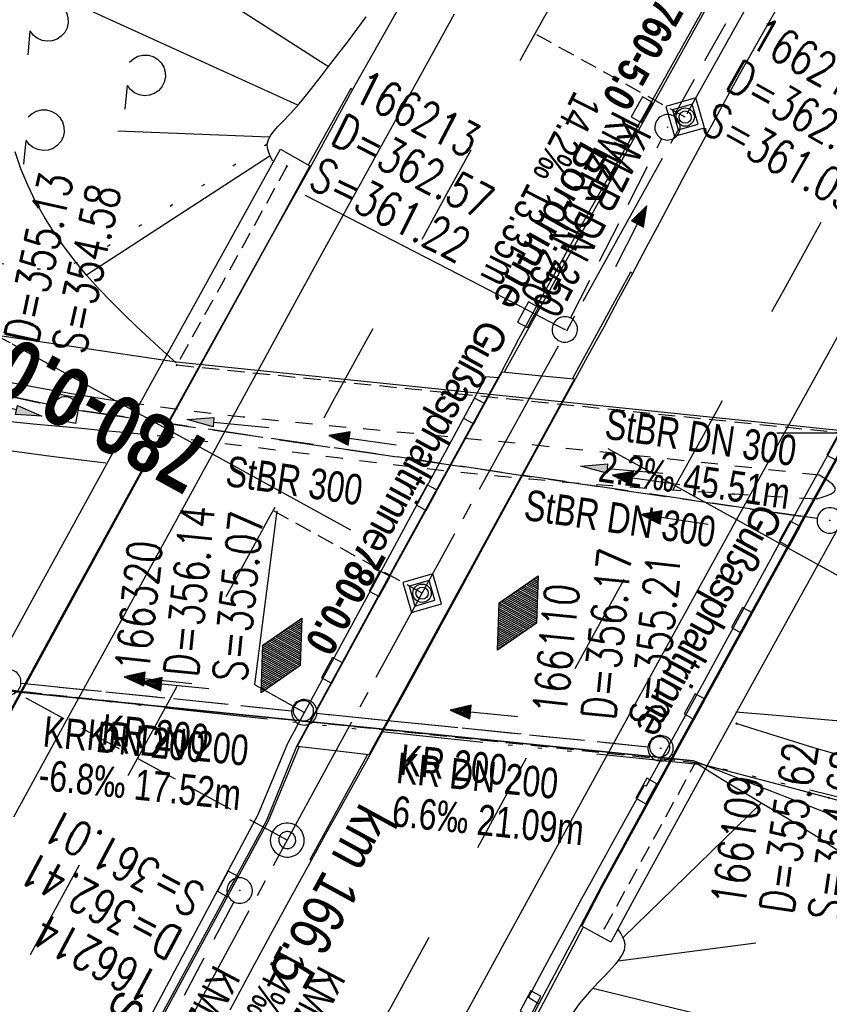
# Model space of a CAD drawing. Extents: x 509054 to 510069, y 459212 to 460305.
# Tile 12 of 66: x 509350 to 509398, y 459466 to 459524. Entities that reach past the tile are written whole.
import ezdxf
from ezdxf.enums import TextEntityAlignment as Align

# ---------------------------------------------------------------- set-up
doc = ezdxf.new("R2010")
doc.units = 0
doc.header["$LTSCALE"] = 10
doc.header["$MEASUREMENT"] = 0
for name, pattern in [('ACAD_ISO14W100', [25.5, 12, -3, 0.5, -3, 0.5, -3, 0.5, -3]), ('ACHSE', [5.5, 4, -0.5, 0.5, -0.5]), ('AUSGEZOGEN', [0]), ('LT00', [0]), ('LT01', [0.2, 0.1, -0.1]), ('LT02', [0.4, 0.2, -0.2]), ('LT07', [0.22, 0.02, -0.2]), ('LT12', [0.4, 0.3, -0.1]), ('LT17', [0.15, 0.1, -0.05]), ('STRICHLINIE2', [0.375, 0.25, -0.125])]:
    doc.linetypes.add(name, pattern=pattern)
doc.layers.get('0').update_dxf_attribs({"linetype": 'LT00'})
for name, color, linetype in [('--EK_FBR', 1, 'LT00'), ('--EK_Halt-Pfeil', 4, 'LT00'), ('--EK_Haltung', 7, 'STRICHLINIE2'), ('--EK_Haltung-Text', 140, 'LT00'), ('--EK_Schacht-Text', 5, 'LT00'), ('--EK_ST-93-1', 30, 'LT17'), ('--EK_STATIONSZEICHEN', 19, 'LT00'), ('--EK_STATIONSZEICHEN_NR', 19, 'LT17'), ('--EL_DFK_AB_L', 21, 'LT00'), ('--EL_Halt-Pfeil', 4, 'LT00'), ('--EL_Haltung', 182, 'STRICHLINIE2'), ('--EL_Haltung-Text', 182, 'LT00'), ('-AX-093', 35, 'ACHSE'), ('-GRA-20O', 250, 'LT00'), ('-GRA-20W', 250, 'LT00'), ('-HTP-20O', 11, 'LT00'), ('-HTP-20W', 11, 'LT00'), ('-ST-93-1', 250, 'LT00'), ('-ST-93-5', 250, 'LT00'), ('-STATIONSZEICHEN', 19, 'LT00'), ('-STATIONZEICHEN_NR', 19, 'LT00'), ('DFK_AB_L', 21, 'LT00'), ('DFK_TOPO-ANL', 252, 'LT00'), ('DFK_VERMPKT', 252, 'LT00'), ('DL', 182, 'LT12'), ('DL_PFEIL', 201, 'LT00'), ('DL_TEXT', 182, 'LT00'), ('GEHOELZ_SYMB', 252, 'Continuous'), ('PFEIL', 140, 'AUSGEZOGEN'), ('RINNE_TEXT', 11, 'Continuous'), ('TELEKOM', 210, 'ACAD_ISO14W100'), ('V110_AFBR_BAB', 250, 'LT00'), ('V110_BOESCH', 250, 'LT00'), ('V110_BOSCHUNG', 250, 'LT00'), ('V110_BR_KAPPE', 30, 'LT00'), ('V110_BR_WID', 30, 'LT17'), ('V110_GEHOELZ', 250, 'LT07'), ('V110_GEHWEG', 250, 'LT00'), ('V110_GRABEN', 250, 'LT00'), ('V110_H_BORD', 8, 'LT00'), ('V110_KA_MULD', 182, 'LT00'), ('V110_KA_PRUF', 182, 'LT00'), ('V110_LD_MARK', 250, 'LT00'), ('V110_LG_MARK', 250, 'LT02'), ('V110_RASTER', 250, 'LT00'), ('V110_RINNE', 182, 'LT00'), ('V110_SINKK', 182, 'LT00'), ('V110_Verdeckt', 253, 'LT00')]:
    doc.layers.add(name, color=color, linetype=linetype)
doc.styles.add('Arial', font='ARIAL.TTF')
doc.styles.add('Arial Fett', font='txt', dxfattribs={"width": 0.8})
doc.styles.add('Haltungsbeschriftung', font='ARIAL.TTF', dxfattribs={"width": 0.75})
doc.styles.add('Knoten', font='ARIALBD.TTF', dxfattribs={"width": 0.8, "height": 1.8})
doc.styles.add('schachtbeschriftung', font='romans.shx', dxfattribs={"width": 0.75, "height": 2})

# ---------------------------------------------------------------- blocks, each defined once
blk = doc.blocks.new('SYMB7010')
at = {"color": 0, "linetype": 'ByBlock'}
for points in [[(-0.031408, 0.499213), (-0.093728, 0.49134), (-0.15457, 0.475719), (-0.212975, 0.452595), (-0.268021, 0.422333), (-0.31884, 0.385411), (-0.36463, 0.342411), (-0.40467, 0.29401), (-0.438329, 0.240973), (-0.465074, 0.184136), (-0.484486, 0.124395), (-0.496256, 0.062692), (-0.5002, 0)], [(0.5002, 0), (0.496256, 0.062692), (0.484485, 0.124395), (0.465074, 0.184136), (0.438329, 0.240973), (0.40467, 0.29401), (0.36463, 0.342411), (0.31884, 0.385411), (0.268021, 0.422333), (0.212975, 0.452595), (0.15457, 0.475719), (0.093728, 0.49134), (0.031408, 0.499213), (-0.031408, 0.499213)], [(-0.5002, 0), (-0.496256, -0.062692), (-0.484486, -0.124395), (-0.465075, -0.184136), (-0.438329, -0.240973), (-0.404671, -0.29401), (-0.36463, -0.342411), (-0.31884, -0.385411), (-0.268021, -0.422333), (-0.212975, -0.452595), (-0.154571, -0.475719), (-0.093728, -0.49134), (-0.031408, -0.499213), (0.031408, -0.499213)], [(0.031408, -0.499213), (0.093728, -0.491341), (0.15457, -0.475719), (0.212975, -0.452595), (0.268021, -0.422333), (0.31884, -0.385411), (0.36463, -0.342411), (0.404671, -0.294011), (0.438329, -0.240974), (0.465075, -0.184136), (0.484486, -0.124395), (0.496256, -0.062692), (0.500201, 0)]]:
    blk.add_lwpolyline(points, dxfattribs=at)
blk = doc.blocks.new('GEHOELZ_SYMB')
at = {"layer": 'GEHOELZ_SYMB'}
blk.add_line((0, 0), (1.4, 0), dxfattribs=at)
blk.add_lwpolyline([(-1.388, 0.017), (-1.612, 0.221), (-1.778, 0.474), (-1.876, 0.761), (-1.898, 1.063), (-1.844, 1.361), (-1.718, 1.636), (-1.526, 1.87), (-1.282, 2.05), (-1, 2.162), (-0.7, 2.2), (-0.4, 2.162), (-0.118, 2.05), (0.126, 1.87), (0.318, 1.636), (0.444, 1.361), (0.498, 1.063), (0.476, 0.761), (0.378, 0.474), (0.212, 0.221), (-0.012, 0.017)], dxfattribs=at)
blk = doc.blocks.new('Pfreil3')
at = {"layer": 'PFEIL'}
blk.add_hatch(color=256, dxfattribs=at).paths.add_polyline_path([(-1.549, 0.273), (-1.549, -0.273), (0, 0)])
for p, q in [((-1.549, 0), (-4.831, 0)), ((-1.549, -0.273), (-1.549, 0.273)), ((-1.549, 0.273), (0, 0)), ((0, 0), (-1.549, -0.273))]:
    blk.add_line(p, q, dxfattribs=at)
blk = doc.blocks.new('SYMB0003')
at = {"color": 0, "linetype": 'ByBlock'}
for p, q in [((-0.015712, 0), (0.010166, 0.012015)), ((0, -0.021257), (-0.015712, 0)), ((0.010166, 0.012015), (0, -0.021257))]:
    blk.add_line(p, q, dxfattribs=at)
for points in [[(-0.031395, 0.499013), (-0.093691, 0.491144), (-0.154509, 0.475528), (-0.21289, 0.452414), (-0.267913, 0.422164), (-0.318712, 0.385257), (-0.364484, 0.342274), (-0.404509, 0.293893), (-0.438154, 0.240877), (-0.464888, 0.184062), (-0.484292, 0.124345), (-0.496058, 0.062667), (-0.5, 0)], [(0.5, 0), (0.496057, 0.062667), (0.484292, 0.124345), (0.464888, 0.184062), (0.438153, 0.240877), (0.404509, 0.293893), (0.364484, 0.342274), (0.318712, 0.385257), (0.267913, 0.422164), (0.21289, 0.452414), (0.154509, 0.475528), (0.093691, 0.491144), (0.031395, 0.499013), (-0.031395, 0.499013)], [(-0.5, 0), (-0.496058, -0.062667), (-0.484292, -0.124345), (-0.464888, -0.184062), (-0.438154, -0.240877), (-0.404509, -0.293893), (-0.364485, -0.342274), (-0.318712, -0.385257), (-0.267914, -0.422164), (-0.21289, -0.452414), (-0.154509, -0.475529), (-0.093691, -0.491144), (-0.031395, -0.499014), (0.031395, -0.499014)], [(0.031395, -0.499014), (0.093691, -0.491144), (0.154509, -0.475529), (0.21289, -0.452414), (0.267914, -0.422164), (0.318712, -0.385257), (0.364485, -0.342274), (0.404509, -0.293893), (0.438154, -0.240877), (0.464889, -0.184062), (0.484292, -0.124345), (0.496058, -0.062667), (0.5, 0)]]:
    blk.add_lwpolyline(points, dxfattribs=at)
blk = doc.blocks.new('SYMB0011')
at = {"color": 0, "linetype": 'ByBlock'}
for p, q in [((0.5, 0), (-0.5, 0)), ((0, 0.5), (0, -0.5))]:
    blk.add_line(p, q, dxfattribs=at)
blk = doc.blocks.new('SYMB0652')
at = {"color": 0, "linetype": 'ByBlock'}
blk.add_lwpolyline([(-0.15, -0.075), (0.15, -0.075), (0.15, 0.075), (-0.15, 0.075), (-0.15, -0.075)], dxfattribs=at)
blk = doc.blocks.new('SYMB1210')
at = {"color": 0, "linetype": 'ByBlock'}
blk.add_line((0.018815, -0.179014), (0.055623, -0.17119), dxfattribs=at)
for points in [[(-0.2, -0.2), (-0.2, 0.2), (0.2, 0.2), (0.2, -0.2), (-0.2, -0.2)], [(0.018815, 0.179014), (-0.018815, 0.179014), (-0.055623, 0.17119), (-0.09, 0.155885), (-0.120444, 0.133766), (-0.145623, 0.105801), (-0.164438, 0.073213), (-0.176067, 0.037424), (-0.18, 0)], [(0.18, 0), (0.176067, 0.037424), (0.164438, 0.073213), (0.145623, 0.105801), (0.120444, 0.133766), (0.09, 0.155885), (0.055623, 0.17119), (0.018815, 0.179014)], [(-0.18, 0), (-0.176067, -0.037424), (-0.164438, -0.073213), (-0.145623, -0.105801), (-0.120444, -0.133766), (-0.09, -0.155885), (-0.055623, -0.17119), (-0.018815, -0.179014), (0.018815, -0.179014)], [(0.055623, -0.17119), (0.09, -0.155885), (0.120444, -0.133766), (0.145623, -0.105801), (0.164438, -0.073213), (0.176067, -0.037424), (0.18, 0)]]:
    blk.add_lwpolyline(points, dxfattribs=at)
blk = doc.blocks.new('SYMB0070')
at = {"color": 0, "linetype": 'ByBlock'}
for p, q in [((-0.5, 0), (0.2, 0)), ((0.5, 0), (0.2, 0.1)), ((0.2, 0.1), (0.2, 0)), ((0.468, 0), (0.21, 0.086)), ((0.21, 0.086), (0.21, -0.086)), ((0.21, -0.086), (0.468, 0)), ((0.22, -0.072), (0.437, 0)), ((0.23, -0.058), (0.405, 0)), ((0.24, -0.045), (0.374, 0)), ((0.342, 0), (0.25, 0.031)), ((0.25, 0.031), (0.25, -0.031)), ((0.25, -0.031), (0.342, 0)), ((0.26, -0.017), (0.31, 0)), ((0.27, -0.003), (0.279, 0))]:
    blk.add_line(p, q, dxfattribs=at)
for points in [[(0.2, 0), (0.2, -0.1), (0.5, 0)], [(0.437, 0), (0.22, 0.072), (0.22, -0.072)], [(0.405, 0), (0.23, 0.058), (0.23, -0.058)], [(0.374, 0), (0.24, 0.045), (0.24, -0.045)], [(0.31, 0), (0.26, 0.017), (0.26, -0.017)], [(0.279, 0), (0.27, 0.003), (0.27, -0.003)]]:
    blk.add_lwpolyline(points, dxfattribs=at)
blk = doc.blocks.new('SYMB2')
at = {"color": 0, "linetype": 'ByBlock', "flags": 128}
for points in [[(-0.031395, 0.499013), (-0.093691, 0.491144), (-0.154509, 0.475528), (-0.21289, 0.452414), (-0.267913, 0.422164), (-0.318712, 0.385257), (-0.364484, 0.342274), (-0.404509, 0.293893), (-0.438154, 0.240877), (-0.464888, 0.184062), (-0.484292, 0.124345), (-0.496058, 0.062667), (-0.5, 0)], [(0.5, 0), (0.496057, 0.062667), (0.484292, 0.124345), (0.464888, 0.184062), (0.438153, 0.240877), (0.404509, 0.293893), (0.364484, 0.342274), (0.318712, 0.385257), (0.267913, 0.422164), (0.21289, 0.452414), (0.154509, 0.475528), (0.093691, 0.491144), (0.031395, 0.499013), (-0.031395, 0.499013)], [(-0.5, 0), (-0.496058, -0.062667), (-0.484292, -0.124345), (-0.464888, -0.184062), (-0.438154, -0.240877), (-0.404509, -0.293893), (-0.364485, -0.342274), (-0.318712, -0.385257), (-0.267914, -0.422164), (-0.21289, -0.452414), (-0.154509, -0.475529), (-0.093691, -0.491144), (-0.031395, -0.499014), (0.031395, -0.499014)], [(0.031395, -0.499014), (0.093691, -0.491144), (0.154509, -0.475529), (0.21289, -0.452414), (0.267914, -0.422164), (0.318712, -0.385257), (0.364485, -0.342274), (0.404509, -0.293893), (0.438154, -0.240877), (0.464889, -0.184062), (0.484292, -0.124345), (0.496058, -0.062667), (0.5, 0)]]:
    blk.add_lwpolyline(points, dxfattribs=at)
blk = doc.blocks.new('SYMB71')
at = {"color": 0, "linetype": 'ByBlock'}
for p, q in [((-0.5, 0), (0, 0.25)), ((-0.02, -0.24), (-0.02, 0.24)), ((0, 0.25), (0.5, 0)), ((0, -0.25), (0, 0.25)), ((0.02, -0.24), (0.02, 0.24)), ((-0.26, -0.12), (-0.26, 0.12)), ((-0.24, -0.13), (-0.24, 0.13)), ((-0.22, -0.14), (-0.22, 0.14)), ((-0.2, -0.15), (-0.2, 0.15)), ((-0.18, -0.16), (-0.18, 0.16)), ((-0.16, -0.17), (-0.16, 0.17)), ((-0.14, -0.18), (-0.14, 0.18)), ((-0.12, -0.19), (-0.12, 0.19)), ((-0.1, -0.2), (-0.1, 0.2)), ((-0.08, -0.21), (-0.08, 0.21)), ((-0.06, -0.22), (-0.06, 0.22)), ((-0.04, -0.23), (-0.04, 0.23)), ((0.04, -0.23), (0.04, 0.23)), ((0.06, -0.22), (0.06, 0.22)), ((0.08, -0.21), (0.08, 0.21)), ((0.1, -0.2), (0.1, 0.2)), ((0.12, -0.19), (0.12, 0.19)), ((0.14, -0.18), (0.14, 0.18)), ((0.16, -0.17), (0.16, 0.17)), ((0.18, -0.16), (0.18, 0.16)), ((0.2, -0.15), (0.2, 0.15)), ((0.22, -0.14), (0.22, 0.14)), ((0.24, -0.13), (0.24, 0.13)), ((0.26, -0.12), (0.26, 0.12)), ((0, -0.25), (-0.5, 0)), ((-0.5, 0), (-0.5, 0)), ((-0.48, -0.01), (-0.48, 0.01)), ((-0.46, -0.02), (-0.46, 0.02)), ((-0.44, -0.03), (-0.44, 0.03)), ((-0.42, -0.04), (-0.42, 0.04)), ((-0.4, -0.05), (-0.4, 0.05)), ((-0.38, -0.06), (-0.38, 0.06)), ((-0.36, -0.07), (-0.36, 0.07)), ((-0.34, -0.08), (-0.34, 0.08)), ((-0.32, -0.09), (-0.32, 0.09)), ((-0.3, -0.1), (-0.3, 0.1)), ((-0.28, -0.11), (-0.28, 0.11)), ((0.5, 0), (0, -0.25)), ((0.28, -0.11), (0.28, 0.11)), ((0.3, -0.1), (0.3, 0.1)), ((0.32, -0.09), (0.32, 0.09)), ((0.34, -0.08), (0.34, 0.08)), ((0.36, -0.07), (0.36, 0.07)), ((0.38, -0.06), (0.38, 0.06)), ((0.4, -0.05), (0.4, 0.05)), ((0.42, -0.04), (0.42, 0.04)), ((0.44, -0.03), (0.44, 0.03)), ((0.46, -0.02), (0.46, 0.02)), ((0.48, -0.01), (0.48, 0.01))]:
    blk.add_line(p, q, dxfattribs=at)
blk = doc.blocks.new('Netzknoten_SYMB')
at = {"flags": 128}
blk.add_lwpolyline([(0, -0.864), (0.864, 0), (0, 0.864), (-0.864, 0)], close=True, dxfattribs=at)
blk.add_circle((0, 0), 0.36)

msp = doc.modelspace()

# ---------------------------------------------------------------- linework, layer by layer
at = {"layer": '--EK_FBR'}
for points in [[(509290.812, 459365.578), (509299.419, 459384.344), (509309.451, 459405.586), (509319.518, 459426.169), (509329.101, 459444.593), (509331.688, 459449.582), (509341.723, 459468.614), (509344.272, 459473.293), (509352.927, 459489.096), (509359, 459500.228), (509365.247, 459511.561), (509367.571, 459515.684), (509370.027, 459520.185), (509373.447, 459526.267), (509381.264, 459540.261), (509388.966, 459553.967), (509398.005, 459570.088)], [(509338.329, 459501.277), (509339.665, 459500.915), (509341.195, 459500.53), (509342.731, 459500.176), (509344.308, 459499.85), (509345.892, 459499.558), (509347.482, 459499.295), (509349.076, 459499.055), (509350.675, 459498.834), (509352.276, 459498.628), (509353.879, 459498.431), (509355.484, 459498.239)], [(509392.599, 459483.568), (509395.202, 459483.347), (509397.805, 459483.128), (509400.408, 459482.913), (509403.012, 459482.706), (509405.616, 459482.507), (509409.78, 459482.214), (509413.945, 459481.948), (509418.112, 459481.71), (509422.281, 459481.496), (509426.45, 459481.306), (509430.348, 459481.148)], [(509380.668, 459465.751), (509380.994, 459466.371)]]:
    msp.add_lwpolyline(points, dxfattribs=at)
at = {"layer": '--EK_FBR', "color": 2}
for points in [[(509394.948, 459532.659), (509393.374, 459529.813), (509391.797, 459526.968), (509390.215, 459524.125), (509388.628, 459521.286), (509387.032, 459518.451), (509385.988, 459516.607), (509384.943, 459514.764), (509383.9, 459512.919), (509382.861, 459511.072), (509381.83, 459509.221), (509380.81, 459507.365), (509379.803, 459505.501), (509378.812, 459503.628), (509378.605, 459503.232)], [(509395.182, 459525.292), (509393.985, 459523.187), (509392.797, 459521.077), (509391.622, 459518.96), (509390.464, 459516.834), (509389.667, 459515.345), (509388.876, 459513.853), (509388.088, 459512.36), (509387.299, 459510.866), (509386.507, 459509.375), (509385.671, 459507.819), (509384.83, 459506.266), (509383.985, 459504.715), (509383.137, 459503.165), (509381.409, 459500.01), (509379.682, 459496.854), (509377.957, 459493.698), (509376.234, 459490.54), (509375.194, 459488.629), (509374.153, 459486.717), (509373.111, 459484.807), (509372.065, 459482.899), (509371.013, 459480.994), (509370.155, 459479.451), (509369.296, 459477.91), (509368.436, 459476.368), (509367.58, 459474.825), (509366.371, 459472.626), (509365.171, 459470.422), (509363.979, 459468.214), (509362.793, 459466.003)]]:
    msp.add_lwpolyline(points, dxfattribs=at)
at = {"layer": '--EK_Haltung'}
for p, q in [((509388.936, 459518.638), (509398.071, 459534.89)), ((509382.862, 459506.754), (509388.229, 459517.315)), ((509352.365, 459501.601), (509336.942, 459504.957)), ((509397.383, 459494.949), (509353.84, 459501.333)), ((509366.432, 459483.62), (509350.494, 459485.245)), ((509387.413, 459481.5), (509367.924, 459483.469)), ((509363.023, 459472.389), (509353.704, 459454.804))]:
    msp.add_line(p, q, dxfattribs=at)
at = {"layer": '--EK_Schacht-Text', "flags": 128}
for points in [[(509367.226, 459513.99), (509377.558, 459508.676), (509382.522, 459506.085)], [(509365.568, 459495.411), (509364.251, 459485.183), (509367.15, 459483.56)]]:
    msp.add_lwpolyline(points, dxfattribs=at)
at = {"layer": '--EK_ST-93-1', "ltscale": 2.5}
msp.add_line((509366.176, 459476.022), (509322.267, 459499.906), dxfattribs=at)
at = {"layer": '--EK_STATIONSZEICHEN_NR'}
for p, q in [((509389.61, 459518.586), (509380.864, 459523.435)), ((509374.118, 459490.557), (509365.373, 459495.407))]:
    msp.add_line(p, q, dxfattribs=at)
at = {"layer": '--EL_DFK_AB_L'}
for p, q in [((509341.172, 459506.919), (509359.66, 459504.17)), ((509359.66, 459504.17), (509400.71, 459499.94)), ((509349.07, 459484.88), (509390.1, 459480.68)), ((509405.562, 459474.632), (509390.1, 459480.68))]:
    msp.add_line(p, q, dxfattribs=at)
at = {"layer": '--EL_Haltung'}
for p, q in [((509388.936, 459518.638), (509398.071, 459534.89)), ((509382.862, 459506.754), (509388.229, 459517.315)), ((509352.365, 459501.601), (509336.942, 459504.957)), ((509397.383, 459494.949), (509353.84, 459501.333)), ((509366.432, 459483.62), (509350.494, 459485.245)), ((509387.413, 459481.5), (509367.924, 459483.469)), ((509363.023, 459472.389), (509353.704, 459454.804))]:
    msp.add_line(p, q, dxfattribs=at)
at = {"layer": '-AX-093', "ltscale": 0.2}
msp.add_lwpolyline([(509418.473, 459569.756), (509412.219, 459558.78), (509405.99, 459547.789), (509399.787, 459536.784), (509393.61, 459525.763), (509387.46, 459514.728), (509381.337, 459503.678), (509375.243, 459492.612), (509369.177, 459481.53), (509363.14, 459470.432), (509357.134, 459459.318), (509351.158, 459448.188), (509345.213, 459437.041), (509339.3, 459425.877), (509333.419, 459414.695), (509327.572, 459403.497), (509321.758, 459392.281), (509315.979, 459381.047), (509310.234, 459369.795), (509304.526, 459358.525)], dxfattribs=at)
at = {"layer": '-GRA-20O', "flags": 128}
msp.add_lwpolyline([(509433.335, 459442.52), (509402.096, 459459.759), (509414.744, 459482.681), (509385.071, 459499.056)], dxfattribs=at)
at = {"layer": '-GRA-20W', "flags": 128}
msp.add_lwpolyline([(509318.858, 459545.665), (509346.868, 459530.294), (509337.014, 459512.338), (509369.894, 459494.295)], dxfattribs=at)
at = {"layer": 'DFK_AB_L'}
for p, q in [((509341.172, 459506.919), (509359.66, 459504.17)), ((509359.66, 459504.17), (509400.71, 459499.94)), ((509349.07, 459484.88), (509390.1, 459480.68)), ((509405.562, 459474.632), (509390.1, 459480.68))]:
    msp.add_line(p, q, dxfattribs=at)
at = {"layer": 'DFK_TOPO-ANL'}
for p, q in [((509359.66, 459504.17), (509400.71, 459499.94)), ((509390.1, 459480.68), (509349.07, 459484.88))]:
    msp.add_line(p, q, dxfattribs=at)
at = {"layer": 'DL'}
for p, q in [((509336.956, 459504.953), (509352.355, 459501.603)), ((509353.851, 459501.331), (509397.385, 459494.949)), ((509366.432, 459483.62), (509350.493, 459485.245)), ((509387.414, 459481.5), (509367.923, 459483.469))]:
    msp.add_line(p, q, dxfattribs=at)
at = {"layer": 'TELEKOM', "ltscale": 0.05, "flags": 128}
msp.add_lwpolyline([(509415.166, 459474.508), (509391.008, 459480.406), (509372.671, 459482.289), (509350.909, 459484.686), (509339.516, 459486.545), (509319.551, 459490.194)], dxfattribs=at)
at = {"layer": 'V110_AFBR_BAB'}
for points in [[(509290.812, 459365.578), (509299.419, 459384.344), (509309.451, 459405.586), (509319.518, 459426.169), (509329.101, 459444.593), (509331.688, 459449.582), (509341.723, 459468.614), (509344.272, 459473.293), (509352.927, 459489.096), (509359, 459500.228), (509365.247, 459511.561), (509367.571, 459515.684), (509370.027, 459520.185), (509373.447, 459526.267), (509381.264, 459540.261), (509388.966, 459553.967), (509398.005, 459570.088)], [(509338.329, 459501.277), (509339.665, 459500.915), (509341.195, 459500.53), (509342.731, 459500.176), (509344.308, 459499.85), (509345.892, 459499.558), (509347.482, 459499.295), (509349.076, 459499.055), (509350.675, 459498.834), (509352.276, 459498.628), (509353.879, 459498.431), (509355.484, 459498.239)], [(509392.599, 459483.568), (509395.202, 459483.347), (509397.805, 459483.128), (509400.408, 459482.913), (509403.012, 459482.706), (509405.616, 459482.507), (509409.78, 459482.214), (509413.945, 459481.948), (509418.112, 459481.71), (509422.281, 459481.496), (509426.45, 459481.306), (509430.348, 459481.148)], [(509380.668, 459465.751), (509380.994, 459466.371)]]:
    msp.add_lwpolyline(points, dxfattribs=at)
at = {"layer": 'V110_AFBR_BAB', "color": 2}
msp.add_lwpolyline([(509394.948, 459532.659), (509393.374, 459529.813), (509391.797, 459526.968), (509390.215, 459524.125), (509388.628, 459521.286), (509387.032, 459518.451), (509385.988, 459516.607), (509384.943, 459514.764), (509383.9, 459512.919), (509382.861, 459511.072), (509381.83, 459509.221), (509380.81, 459507.365), (509379.803, 459505.501), (509378.812, 459503.628), (509378.605, 459503.232)], dxfattribs=at)
at = {"layer": 'V110_AFBR_BAB', "color": 0}
msp.add_lwpolyline([(509395.182, 459525.292), (509393.985, 459523.187), (509392.797, 459521.077), (509391.622, 459518.96), (509390.464, 459516.834), (509389.667, 459515.345), (509388.876, 459513.853), (509388.088, 459512.36), (509387.299, 459510.866), (509386.507, 459509.375), (509385.671, 459507.819), (509384.83, 459506.266), (509383.985, 459504.715), (509383.137, 459503.165), (509381.409, 459500.01), (509379.682, 459496.854), (509377.957, 459493.698), (509376.234, 459490.54), (509375.194, 459488.629), (509374.153, 459486.717), (509373.111, 459484.807), (509372.065, 459482.899), (509371.013, 459480.994), (509370.155, 459479.451), (509369.296, 459477.91), (509368.436, 459476.368), (509367.58, 459474.825), (509366.371, 459472.626), (509365.171, 459470.422), (509363.979, 459468.214), (509362.793, 459466.003)], dxfattribs=at)
at = {"layer": 'V110_BOESCH'}
for points in [[(509365.32, 459515.985), (509365.195, 459516.244), (509365.088, 459516.501), (509365.018, 459516.753), (509365.001, 459516.997), (509365.065, 459517.269), (509365.204, 459517.529), (509365.398, 459517.781), (509365.624, 459518.027), (509365.863, 459518.269), (509366.391, 459518.824), (509366.879, 459519.373), (509367.335, 459519.918), (509367.77, 459520.462), (509368.193, 459521.006), (509368.614, 459521.555), (509369.164, 459522.27), (509369.719, 459522.996), (509370.272, 459523.733), (509370.817, 459524.483)], [(509359.642, 459504.109), (509358.858, 459504.817), (509358.078, 459505.529), (509357.306, 459506.248), (509356.544, 459506.98), (509355.798, 459507.727), (509355.07, 459508.495), (509354.364, 459509.285), (509353.689, 459510.098), (509353.046, 459510.937), (509352.439, 459511.804), (509351.875, 459512.697), (509351.36, 459513.619), (509350.898, 459514.567), (509350.496, 459515.542), (509350.159, 459516.545)], [(509390.222, 459480.595), (509391.015, 459480.089), (509391.809, 459479.591), (509392.608, 459479.102), (509393.408, 459478.622), (509394.213, 459478.145), (509395.024, 459477.665), (509395.844, 459477.175), (509396.677, 459476.669), (509397.353, 459476.248), (509398.03, 459475.811), (509398.699, 459475.357)], [(509382.978, 459465.803), (509383.389, 459466.374), (509383.731, 459466.797), (509384.091, 459467.207), (509384.47, 459467.617), (509384.869, 459468.037), (509385.286, 459468.479), (509385.524, 459468.74), (509385.746, 459469.009), (509385.927, 459469.286), (509386.046, 459469.568), (509386.08, 459469.854), (509386.036, 459470.081), (509385.942, 459470.309), (509385.814, 459470.537), (509385.669, 459470.766)]]:
    msp.add_lwpolyline(points, dxfattribs=at)
at = {"layer": 'V110_BOSCHUNG'}
for p, q in [((509366.799, 459519.281), (509350.512, 459526.701)), ((509368.601, 459521.538), (509361.021, 459526.415)), ((509365.109, 459517.399), (509356.197, 459517.762)), ((509365.171, 459516.298), (509354.364, 459509.285)), ((509394.108, 459478.209), (509385.949, 459470.291)), ((509393.767, 459469.952), (509385.659, 459468.899)), ((509402.027, 459462.938), (509384.167, 459467.29))]:
    msp.add_line(p, q, dxfattribs=at)
at = {"layer": 'V110_BR_KAPPE'}
for points in [[(509365.782, 459516.692), (509367.51, 459515.705), (509365.409, 459511.878), (509358.954, 459500.231), (509352.869, 459489.145), (509344.242, 459473.321), (509342.486, 459474.275), (509351.149, 459490.143), (509357.217, 459501.22), (509363.667, 459512.877), (509365.782, 459516.692)], [(509406.042, 459511.95), (509407.778, 459511.006), (509398.887, 459494.895), (509391.884, 459482.196), (509386.481, 459472.34), (509385.223, 459470.016), (509383.526, 459470.962), (509384.752, 459473.322), (509390.15, 459483.186), (509397.088, 459495.798), (509406.042, 459511.95)], [(509378.841, 459503.589), (509380.981, 459503.373), (509383.087, 459503.17), (509376.187, 459490.55), (509370.976, 459481.048), (509368.826, 459481.294), (509366.763, 459481.526), (509372.671, 459492.388), (509378.841, 459503.589)]]:
    msp.add_lwpolyline(points, dxfattribs=at)
at = {"layer": 'V110_BR_WID'}
for p, q in [((509366.161, 459515.686), (509359.678, 459503.992)), ((509359.678, 459503.992), (509400.784, 459499.801)), ((509349.219, 459484.917), (509390.222, 459480.595)), ((509384.863, 459470.819), (509390.222, 459480.595))]:
    msp.add_line(p, q, dxfattribs=at)
at = {"layer": 'V110_GEHOELZ', "flags": 128}
msp.add_lwpolyline([(509365.001, 459516.997), (509355.173, 459510.692), (509354.321, 459510.224), (509353.455, 459509.897), (509352.575, 459509.702), (509351.684, 459509.629), (509350.781, 459509.671), (509349.867, 459509.819), (509348.945, 459510.062), (509348.014, 459510.393), (509347.077, 459510.802), (509346.133, 459511.281), (509345.184, 459511.82), (509344.231, 459512.411), (509343.275, 459513.045), (509342.316, 459513.713), (509341.357, 459514.405), (509340.398, 459515.113), (509339.439, 459515.828), (509338.483, 459516.542), (509337.53, 459517.244), (509336.58, 459517.927), (509335.636, 459518.58), (509334.557, 459519.288), (509333.488, 459519.953), (509332.428, 459520.581), (509331.379, 459521.178), (509330.342, 459521.751), (509329.318, 459522.306), (509328.308, 459522.849), (509327.312, 459523.388), (509326.332, 459523.928), (509325.369, 459524.476), (509324.423, 459525.038), (509323.496, 459525.621), (509322.589, 459526.231), (509321.702, 459526.874), (509320.837, 459527.557), (509319.804, 459528.458), (509318.81, 459529.426), (509317.856, 459530.457), (509316.946, 459531.55), (509316.085, 459532.701), (509315.276, 459533.907), (509314.522, 459535.165), (509313.826, 459536.473), (509313.566, 459537.012), (509313.328, 459537.556), (509313.124, 459538.104), (509312.967, 459538.654), (509312.868, 459539.203), (509312.841, 459539.75), (509312.893, 459540.299), (509313.017, 459540.845), (509313.196, 459541.389), (509313.417, 459541.931), (509313.665, 459542.473), (509313.926, 459543.015), (509314.186, 459543.559), (509314.731, 459544.826), (509315.197, 459546.105), (509315.59, 459547.396), (509315.917, 459548.697), (509316.184, 459550.008), (509316.397, 459551.327), (509316.562, 459552.654), (509316.687, 459553.986), (509316.777, 459555.324), (509316.84, 459556.665), (509316.881, 459558.01), (509316.906, 459559.356), (509316.923, 459560.703), (509316.937, 459562.05), (509316.956, 459563.395), (509316.984, 459564.738), (509317.03, 459566.077), (509317.099, 459567.411), (509317.198, 459568.74), (509317.332, 459570.061), (509317.509, 459571.375), (509317.786, 459572.947), (509318.128, 459574.507), (509318.531, 459576.054), (509318.99, 459577.59), (509319.5, 459579.114), (509320.055, 459580.628), (509320.651, 459582.132), (509321.283, 459583.625), (509321.944, 459585.11), (509322.631, 459586.586), (509323.338, 459588.054), (509324.06, 459589.514), (509324.792, 459590.966), (509325.529, 459592.412), (509326.434, 459594.177), (509327.336, 459595.936), (509328.233, 459597.69), (509329.124, 459599.444), (509330.006, 459601.199), (509330.878, 459602.959), (509331.737, 459604.727), (509332.58, 459606.505), (509333.407, 459608.296), (509334.214, 459610.103), (509335.001, 459611.929), (509335.472, 459613.058), (509335.94, 459614.191), (509336.411, 459615.323), (509336.889, 459616.45), (509337.381, 459617.568), (509337.893, 459618.672), (509338.428, 459619.757), (509338.994, 459620.821), (509339.596, 459621.857), (509340.238, 459622.862), (509340.928, 459623.832), (509341.74, 459624.846), (509342.61, 459625.816), (509343.534, 459626.742), (509344.507, 459627.629), (509345.526, 459628.478), (509346.586, 459629.292), (509347.683, 459630.073), (509348.812, 459630.824), (509349.969, 459631.547), (509351.147, 459632.243), (509352.347, 459632.907), (509353.566, 459633.533), (509354.802, 459634.115), (509356.052, 459634.646), (509357.315, 459635.119), (509358.587, 459635.529), (509359.868, 459635.868), (509361.153, 459636.13), (509362.442, 459636.308), (509363.732, 459636.397), (509365.02, 459636.389), (509366.226, 459636.29), (509367.427, 459636.106), (509368.622, 459635.843), (509369.809, 459635.507), (509370.986, 459635.104), (509372.151, 459634.64), (509373.304, 459634.121), (509374.442, 459633.552), (509375.563, 459632.94), (509376.667, 459632.291), (509377.751, 459631.61), (509378.815, 459630.904), (509380.267, 459629.88), (509381.678, 459628.821), (509383.051, 459627.729), (509384.389, 459626.606), (509385.695, 459625.456), (509386.972, 459624.281), (509388.224, 459623.085), (509389.453, 459621.869), (509390.664, 459620.636), (509391.858, 459619.39), (509393.04, 459618.133), (509394.212, 459616.868), (509395.377, 459615.597), (509396.54, 459614.323)], dxfattribs=at)
at = {"layer": 'V110_GEHWEG'}
for points in [[(509392.646, 459482.876), (509394.152, 459482.405), (509395.659, 459481.938), (509397.169, 459481.48), (509398.684, 459481.036), (509400.001, 459480.666), (509401.322, 459480.313), (509402.648, 459479.981), (509403.979, 459479.675), (509405.315, 459479.4), (509407.005, 459479.099), (509408.703, 459478.846), (509410.407, 459478.638), (509412.117, 459478.47), (509413.832, 459478.336), (509415.551, 459478.231), (509417.273, 459478.151), (509418.999, 459478.092), (509420.725, 459478.047), (509422.453, 459478.013), (509424.181, 459477.985), (509425.908, 459477.957), (509428.573, 459477.908)], [(509390.218, 459480.591), (509392.839, 459479.903), (509395.46, 459479.211), (509398.082, 459478.514), (509399.215, 459478.211), (509400.349, 459477.91), (509401.484, 459477.617), (509402.622, 459477.337), (509403.762, 459477.074), (509404.906, 459476.832), (509406.601, 459476.522), (509408.304, 459476.265), (509410.015, 459476.055), (509411.731, 459475.886), (509413.454, 459475.755), (509415.181, 459475.654), (509416.912, 459475.58), (509418.646, 459475.527), (509420.381, 459475.489), (509422.118, 459475.461), (509423.854, 459475.439), (509425.59, 459475.416), (509428.022, 459475.376)]]:
    msp.add_lwpolyline(points, dxfattribs=at)
at = {"layer": 'V110_GRABEN'}
for points in [[(509357.412, 459501.684), (509355.503, 459501.962), (509353.598, 459502.266), (509351.697, 459502.597), (509349.803, 459502.96), (509347.917, 459503.357), (509346.039, 459503.791), (509344.173, 459504.264), (509342.533, 459504.717), (509340.902, 459505.197), (509339.278, 459505.702), (509337.658, 459506.225), (509336.043, 459506.763), (509334.43, 459507.31), (509332.818, 459507.862)], [(509331.073, 459505.907), (509332.416, 459505.367), (509333.76, 459504.832), (509335.107, 459504.308), (509336.457, 459503.801), (509337.813, 459503.316), (509339.175, 459502.859), (509340.544, 459502.435), (509341.923, 459502.05), (509343.312, 459501.709), (509344.61, 459501.436), (509345.916, 459501.201), (509347.23, 459500.998), (509348.55, 459500.822), (509349.875, 459500.668), (509351.204, 459500.53), (509352.536, 459500.404), (509353.869, 459500.283), (509355.203, 459500.163), (509356.535, 459500.038)]]:
    msp.add_lwpolyline(points, dxfattribs=at)
at = {"layer": 'V110_H_BORD'}
for p, q in [((509395.059, 459532.573), (509378.946, 459503.576)), ((509369.925, 459520.264), (509367.42, 459515.79)), ((509370.027, 459520.185), (509369.925, 459520.264)), ((509386.39, 459509.45), (509382.975, 459503.186)), ((509386.507, 459509.375), (509386.39, 459509.45)), ((509367.519, 459474.871), (509370.897, 459481.05)), ((509367.58, 459474.825), (509367.519, 459474.871)), ((509380.506, 459464.999), (509383.609, 459470.873))]:
    msp.add_line(p, q, dxfattribs=at)
msp.add_lwpolyline([(509366.86, 459481.496), (509365.049, 459477.136), (509346.03, 459442.004), (509343.002, 459437.252)], dxfattribs=at)
at = {"layer": 'V110_LD_MARK'}
for points in [[(509374.561, 459461.865), (509379.352, 459470.665), (509384.158, 459479.456), (509388.978, 459488.24), (509393.81, 459497.016), (509398.656, 459505.785), (509403.514, 459514.548), (509408.384, 459523.304), (509410.359, 459526.846), (509412.337, 459530.386), (509414.321, 459533.923), (509416.313, 459537.455), (509418.315, 459540.982), (509420.163, 459544.214), (509422.021, 459547.44), (509423.891, 459550.66), (509425.774, 459553.872), (509427.211, 459556.302), (509428.657, 459558.727)], [(509376.014, 459524.633), (509374.022, 459521.053), (509372.034, 459517.472), (509370.05, 459513.888), (509368.074, 459510.3), (509366.478, 459507.389), (509364.886, 459504.476), (509363.296, 459501.561), (509361.706, 459498.647), (509359.671, 459494.924), (509357.633, 459491.202), (509355.594, 459487.481), (509353.748, 459484.113), (509351.904, 459480.745), (509350.063, 459477.375)]]:
    msp.add_lwpolyline(points, dxfattribs=at)
at = {"layer": 'V110_LG_MARK', "ltscale": 3, "flags": 128}
for points in [[(509433.163, 459574.976), (509432.666, 459574.066), (509432.168, 459573.158), (509431.104, 459571.245), (509430.027, 459569.34), (509428.938, 459567.44), (509427.841, 459565.546), (509426.737, 459563.655), (509425.631, 459561.766), (509424.523, 459559.878), (509423.417, 459557.988), (509422.316, 459556.096), (509421.009, 459553.833), (509419.711, 459551.566), (509418.418, 459549.295), (509417.128, 459547.023), (509415.84, 459544.749), (509414.552, 459542.476), (509412.944, 459539.646), (509411.334, 459536.817), (509409.724, 459533.988), (509408.116, 459531.158), (509406.511, 459528.326), (509404.912, 459525.491), (509403.466, 459522.913), (509402.025, 459520.331), (509400.587, 459517.748), (509399.152, 459515.163), (509397.719, 459512.578), (509395.294, 459508.203), (509392.871, 459503.827), (509390.451, 459499.45), (509388.149, 459495.277), (509385.853, 459491.102), (509383.563, 459486.923), (509381.706, 459483.523), (509379.852, 459480.12), (509378.001, 459476.717), (509375.101, 459471.383), (509372.204, 459466.049), (509369.309, 459460.713), (509366.417, 459455.375), (509363.863, 459450.653), (509361.313, 459445.93), (509358.768, 459441.203), (509356.229, 459436.474), (509353.696, 459431.741), (509351.185, 459427.031), (509348.68, 459422.318), (509346.18, 459417.601), (509343.685, 459412.883), (509341.596, 459408.928), (509339.511, 459404.971), (509337.43, 459401.011), (509335.354, 459397.049), (509333.285, 459393.084), (509330.664, 459388.037), (509328.054, 459382.985), (509325.455, 459377.927), (509322.865, 459372.864), (509320.312, 459367.852), (509317.767, 459362.836), (509315.229, 459357.816), (509312.874, 459353.143)], [(509295.405, 459362.989), (509297.209, 459366.546), (509299.8, 459371.632), (509302.4, 459376.713), (509305.007, 459381.79), (509307.55, 459386.728), (509310.099, 459391.663), (509312.652, 459396.596), (509315.208, 459401.527), (509317.337, 459405.63), (509319.469, 459409.731), (509321.604, 459413.83), (509323.743, 459417.928), (509325.887, 459422.023), (509328.293, 459426.603), (509330.704, 459431.18), (509333.119, 459435.755), (509335.537, 459440.329), (509337.032, 459443.156), (509338.53, 459445.982), (509343.578, 459455.444), (509348.668, 459464.884), (509350.533, 459468.318), (509352.402, 459471.75), (509354.275, 459475.18), (509356.15, 459478.609), (509358.026, 459482.038), (509359.902, 459485.466), (509361.66, 459488.681), (509363.418, 459491.895), (509365.176, 459495.11), (509366.937, 459498.323), (509368.87, 459501.844), (509370.804, 459505.365), (509372.738, 459508.886), (509374.216, 459511.58), (509375.693, 459514.275), (509377.172, 459516.969), (509378.652, 459519.662), (509380.135, 459522.353), (509381.894, 459525.533), (509383.657, 459528.71), (509385.423, 459531.886), (509387.191, 459535.061)]]:
    msp.add_lwpolyline(points, dxfattribs=at)
at = {"layer": 'V110_RASTER'}
msp.add_line((509395, 459500), (509405, 459500), dxfattribs=at)
at = {"layer": 'V110_RINNE'}
msp.add_line((509380.994, 459466.371), (509383.47, 459470.994), dxfattribs=at)
at = {"layer": 'V110_RINNE', "flags": 128}
for points in [[(509380.994, 459466.371), (509380.387, 459466.751), (509381.21, 459468.298), (509382.036, 459469.843), (509382.87, 459471.384), (509383.529, 459472.587), (509384.192, 459473.788), (509385.706, 459476.526), (509387.22, 459479.263), (509387.329, 459479.208), (509388.53, 459481.373), (509389.728, 459483.539), (509390.873, 459485.621), (509392.013, 459487.706), (509393.151, 459489.792), (509394.288, 459491.879), (509395.426, 459493.965), (509396.567, 459496.049), (509397.487, 459497.724), (509398.409, 459499.397), (509399.332, 459501.07), (509399.215, 459501.236), (509405.442, 459512.371), (509407.406, 459515.821), (509408.011, 459515.494)], [(509383.47, 459470.994), (509384.696, 459473.354), (509390.094, 459483.218), (509397.032, 459495.83), (509405.986, 459511.975)]]:
    msp.add_lwpolyline(points, dxfattribs=at)
at = {"layer": 'V110_RINNE'}
for points in [[(509378.605, 459503.232), (509377.864, 459503.284), (509372.074, 459492.562), (509366.189, 459481.708)], [(509366.738, 459481.554), (509372.646, 459492.416), (509378.605, 459503.232)], [(509366.189, 459481.708), (509364.445, 459477.501), (509355.72, 459461.163), (509354.006, 459458.024), (509352.294, 459454.884), (509350.587, 459451.742), (509348.886, 459448.597), (509347.193, 459445.447), (509345.511, 459442.291), (509344.633, 459440.633), (509343.757, 459438.973), (509342.882, 459437.313)], [(509342.882, 459437.313), (509345.943, 459442.056), (509364.965, 459477.197), (509366.738, 459481.554)]]:
    msp.add_lwpolyline(points, dxfattribs=at)
at = {"layer": 'V110_Verdeckt', "linetype": 'LT01', "flags": 128}
for points in [[(509397.507, 459497.503), (509394.428, 459497.835), (509391.348, 459498.166), (509388.267, 459498.494), (509385.186, 459498.816), (509382.105, 459499.131), (509379.023, 459499.438), (509375.939, 459499.734), (509373.878, 459499.926), (509371.817, 459500.116), (509369.756, 459500.307), (509367.696, 459500.504), (509365.636, 459500.709), (509363.577, 459500.926), (509361.52, 459501.158), (509359.465, 459501.41), (509357.412, 459501.684)], [(509356.535, 459500.038), (509358.457, 459499.842), (509360.374, 459499.629), (509362.289, 459499.403), (509364.201, 459499.167), (509366.111, 459498.925), (509368.019, 459498.681), (509369.928, 459498.438), (509371.836, 459498.201), (509373.745, 459497.973), (509375.656, 459497.758), (509378.06, 459497.509), (509380.466, 459497.283), (509382.876, 459497.078), (509385.288, 459496.89), (509387.701, 459496.716), (509390.116, 459496.554), (509392.533, 459496.4), (509394.95, 459496.252), (509397.367, 459496.108)]]:
    msp.add_lwpolyline(points, dxfattribs=at)
at = {"layer": 'V110_Verdeckt', "linetype": 'LT01'}
msp.add_lwpolyline([(509397.367, 459496.108), (509397.679, 459496.204), (509397.967, 459496.304), (509398.209, 459496.41), (509398.38, 459496.526), (509398.457, 459496.654), (509398.421, 459496.803), (509398.282, 459496.966), (509398.067, 459497.139), (509397.8, 459497.319), (509397.507, 459497.503)], dxfattribs=at)

# ---------------------------------------------------------------- block references
at = {"layer": '--EK_Halt-Pfeil', "yscale": 4, "zscale": 4}
for p, xscale, rotation in [((509386.437, 459511.581), 3.999999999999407, 63.05967000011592), ((509388.993, 459494.891), 3.999999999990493, 171.6603700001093), ((509358.564, 459485.428), 3.999999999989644, 174.1770900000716), ((509377.769, 459483.479), 4.000000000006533, 174.233050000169)]:
    msp.add_blockref('SYMB0070', p, dxfattribs=dict(at, xscale=xscale, rotation=rotation))
at = {"layer": '--EK_STATIONSZEICHEN', "linetype": 'Continuous', "lineweight": 0, "yscale": 1.5, "zscale": 1.5}
for p, xscale, rotation in [((509389.61, 459518.586), 1.500000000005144, 150.9934512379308), ((509374.118, 459490.557), 1.500000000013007, 150.9876867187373)]:
    msp.add_blockref('Netzknoten_SYMB', p, dxfattribs=dict(at, xscale=xscale, rotation=rotation))
at = {"layer": '--EL_Halt-Pfeil', "yscale": 4, "zscale": 4}
for p, xscale, rotation in [((509386.437, 459511.581), 3.999999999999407, 63.05967000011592), ((509387.307, 459497.216), 3.999999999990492, 171.6603700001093), ((509358.564, 459485.428), 3.999999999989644, 174.1770900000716), ((509377.769, 459483.479), 4.000000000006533, 174.233050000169)]:
    msp.add_blockref('SYMB0070', p, dxfattribs=dict(at, xscale=xscale, rotation=rotation))
at = {"layer": '-HTP-20O', "xscale": 4.999999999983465, "yscale": 5, "zscale": 5, "rotation": 241.2377500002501}
msp.add_blockref('SYMB71', (509379.752, 459489.396), dxfattribs=at)
at = {"layer": '-HTP-20W', "xscale": 4.999999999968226, "yscale": 5, "zscale": 5, "rotation": 241.3430270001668}
msp.add_blockref('SYMB71', (509365.838, 459486.892), dxfattribs=at)
at = {"layer": '-ST-93-1', "rotation": 274.1956499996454}
msp.add_blockref('SYMB2', (509366.176, 459476.022), dxfattribs=at)
at = {"layer": '-ST-93-5', "xscale": 1.999999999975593, "yscale": 2, "zscale": 2, "rotation": 274.1956499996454}
msp.add_blockref('SYMB2', (509366.176, 459476.022), dxfattribs=at)
at = {"layer": '-STATIONSZEICHEN', "linetype": 'Continuous', "lineweight": 0}
for p, rotation in [((509389.61, 459518.586), 150.9934512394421), ((509374.118, 459490.557), 150.9876867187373)]:
    msp.add_blockref('Netzknoten_SYMB', p, dxfattribs=dict(at, rotation=rotation))
at = {"layer": 'DFK_VERMPKT', "xscale": 1.200000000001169, "yscale": 1.200000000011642, "zscale": 1.2, "rotation": 264.7377100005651}
for p in [(509367.13, 459483.629), (509388.11, 459481.51)]:
    msp.add_blockref('SYMB7010', p, dxfattribs=at)
at = {"layer": 'DL_PFEIL', "yscale": 4, "zscale": 4}
for p, xscale, rotation in [((509370.612, 459499.551), 3.999999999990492, 171.6603700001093), ((509359.564, 459485.124), 3.999999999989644, 174.1770900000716), ((509377.769, 459483.479), 4.000000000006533, 174.233050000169)]:
    msp.add_blockref('SYMB0070', p, dxfattribs=dict(at, xscale=xscale, rotation=rotation))
at = {"layer": 'GEHOELZ_SYMB', "rotation": 264.7377000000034}
for p in [(509351.02, 459523.643), (509356.748, 459520.436), (509350.782, 459517.21)]:
    msp.add_blockref('GEHOELZ_SYMB', p, dxfattribs=at)
at = {"layer": 'PFEIL'}
for p, rotation in [((509351.733, 459500.98), 346.2734408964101), ((509360.292, 459500.776), 174.4045649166), ((509383.472, 459498.035), 175.138688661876)]:
    msp.add_blockref('Pfreil3', p, dxfattribs=dict(at, rotation=rotation))
at = {"layer": 'V110_BR_WID', "xscale": 0.09999999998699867, "yscale": 0.09999999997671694, "zscale": 0.1, "rotation": 240.5924999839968}
for p in [(509366.161, 459515.686), (509359.678, 459503.992), (509390.221, 459480.595), (509384.863, 459470.819)]:
    msp.add_blockref('SYMB0011', p, dxfattribs=at)
at = {"layer": 'V110_GEHWEG', "xscale": 0.09999999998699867, "yscale": 0.09999999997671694, "zscale": 0.1, "rotation": 240.5924999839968}
for p in [(509392.646, 459482.875), (509390.218, 459480.591), (509398.082, 459478.514)]:
    msp.add_blockref('SYMB0011', p, dxfattribs=at)
at = {"layer": 'V110_KA_MULD', "xscale": 3.799999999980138, "yscale": 3.799999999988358, "zscale": 3.8, "rotation": 169.1534072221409}
msp.add_blockref('SYMB1210', (509353.098, 459501.442), dxfattribs=at)
at = {"layer": 'V110_KA_PRUF', "xscale": 1.499999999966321, "yscale": 1.5, "zscale": 1.5, "rotation": 240.5925000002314}
for p in [(509388.569, 459517.984), (509382.522, 459506.085), (509398.125, 459494.841), (509349.748, 459485.321), (509367.178, 459483.544), (509388.159, 459481.425), (509363.374, 459473.052)]:
    msp.add_blockref('SYMB0003', p, dxfattribs=at)
at = {"layer": 'V110_SINKK', "yscale": 4.5, "zscale": 4.5}
for p, xscale, rotation in [((509387.053, 459519.027), 4.499999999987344, 240.4527457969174), ((509380.358, 459506.945), 4.499999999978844, 241.2042969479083), ((509377.181, 459501.29), 4.499999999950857, 241.6303721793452), ((509398.568, 459499.115), 4.499999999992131, 241.1484508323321), ((509374.385, 459496.183), 4.499999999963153, 241.630372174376), ((509395.757, 459494.048), 4.499999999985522, 241.3830785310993), ((509371.61, 459491.115), 4.499999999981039, 241.5336862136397), ((509392.963, 459488.966), 4.499999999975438, 241.3876988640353), ((509368.818, 459486.016), 4.499999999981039, 241.5336862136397), ((509390.17, 459483.883), 4.499999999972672, 241.0595765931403), ((509387.328, 459478.908), 4.499999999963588, 241.0462866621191), ((509362.675, 459473.443), 4.499999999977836, 241.8963341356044), ((509380.502, 459466.401), 4.499999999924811, 61.82727614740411)]:
    msp.add_blockref('SYMB0652', p, dxfattribs=dict(at, xscale=xscale, rotation=rotation))

# ---------------------------------------------------------------- texts
at = {"layer": '--EK_Haltung-Text', "style": 'Haltungsbeschriftung', "width": 0.75}
for s, rotation, p in [('14.2‰ 13.35m', -116.94032, (509383.109, 459520.202)), ('KMZR DN 250', -116.94032, (509385.391, 459519.042)), ('StBR DN 300', -8.33963, (509384.804, 459499.672)), ('2.2‰ 45.51m', -8.33963, (509384.433, 459497.139)), ('KR DN 200', -5.8229, (509351.731, 459481.541)), ('KR DN 200', -5.76696, (509372.542, 459479.398)), ('-6.8‰ 17.52m', -5.8229, (509351.471, 459478.994)), ('6.6‰ 21.09m', -5.76696, (509372.285, 459476.851)), ('1.4‰ 21.40m', -117.91979, (509365.81, 459469.926)), ('KMZR DN 250', -117.91979, (509368.072, 459468.728))]:
    msp.add_text(s, height=1.8, rotation=rotation, dxfattribs=at).set_placement(p)
at = {"layer": '--EK_Schacht-Text', "style": 'schachtbeschriftung', "width": 0.75}
for s, rotation, p in [('166212', -29.33516, (509393.284, 459522.802)), ('D=362.43', -29.33516, (509391.873, 459520.291)), ('166213', -26.94033, (509369.934, 459519.633)), ('S=361.03', -29.33516, (509390.462, 459517.781)), ('D=362.57', -26.94033, (509368.629, 459517.065)), ('S=361.22', -26.94033, (509367.324, 459514.498)), ('D=355.13', 77.72762, (509351.449, 459505.169)), ('S=354.58', 77.72762, (509354.263, 459504.557)), ('D=356.14', 84.17711, (509360.897, 459485.567)), ('S=355.07', 84.17711, (509363.762, 459485.275)), ('166320', 84.17711, (509358.031, 459485.859)), ('D=356.17', 84.23305, (509385.482, 459483.04)), ('S=355.21', 84.23305, (509388.348, 459482.751)), ('166110', 84.23305, (509382.617, 459483.329)), ('D=355.62', 81.66037, (509395.959, 459471.612)), ('S=354.68', 81.66037, (509398.809, 459471.195)), ('166109', 81.66037, (509393.11, 459472.03)), ('S=361.01', -207.91978, (509361.477, 459473.209)), ('D=362.41', -207.91978, (509360.128, 459470.664)), ('166214', -207.91978, (509358.78, 459468.119))]:
    msp.add_text(s, height=2, rotation=rotation, dxfattribs=at).set_placement(p)
at = {"layer": '--EK_STATIONSZEICHEN_NR', "style": 'Knoten', "width": 0.8}
msp.add_text('780-0.0', height=3.5, rotation=151.3049, dxfattribs=at).set_placement((509361, 459497.832), align=Align.MIDDLE_LEFT)
at = {"layer": '--EL_Haltung-Text', "style": 'Haltungsbeschriftung', "width": 0.75}
for s, rotation, p in [('KMZR DN 250', -116.94032, (509386.082, 459518.402)), ('StBR DN 300', -8.33963, (509380.048, 459494.891)), ('KR DN 200', -5.8229, (509354.307, 459481.355)), ('KR DN 200', -5.76696, (509372.542, 459479.398)), ('KMZR DN 250', -117.91979, (509361.877, 459468.763))]:
    msp.add_text(s, height=1.8, rotation=rotation, dxfattribs=at).set_placement(p)
at = {"layer": '-ST-93-5', "style": 'Arial Fett', "width": 0.8}
msp.add_text('km 166.5', height=2.5, rotation=-118.54542, dxfattribs=at).set_placement((509370.492, 459478.309))
at = {"layer": '-STATIONZEICHEN_NR', "style": 'Knoten', "width": 0.8}
for s, rotation, p in [('760-5.0', 240.86809, (509387.898, 459521.796)), ('780-0.0', 241.3049, (509370.388, 459489.74))]:
    msp.add_text(s, height=1.8, rotation=rotation, dxfattribs=at).set_placement(p, align=Align.TOP_CENTER)
at = {"layer": 'DL_TEXT', "style": 'Haltungsbeschriftung', "width": 0.75}
for s, rotation, p in [('StBR 300', -8.33963, (509362.473, 459496.885)), ('KR 200', -5.8229, (509355.179, 459481.662)), ('KR 200', -5.76696, (509372.746, 459479.879))]:
    msp.add_text(s, height=1.8, rotation=rotation, dxfattribs=at).set_placement(p)
at = {"layer": 'RINNE_TEXT', "char_height": 1.8, "attachment_point": 1, "style": 'Arial'}
for s, insert, rotation in [('Bordrinne', (509385.123, 459516.428), 240.5925), ('{\\W0.9;\\T0.9;Gußasphaltrinne}', (509379.28, 459505.952), 241.45297), ('{\\W0.9;\\T0.9;Gußasphaltrinne}', (509395.446, 459495.132), 241.45297), ('Spitzrinne', (509357.895, 459466.498), 242.99824)]:
    msp.add_mtext(s, dxfattribs=dict(at, insert=insert, rotation=rotation))

doc.saveas('drawing.dxf')
